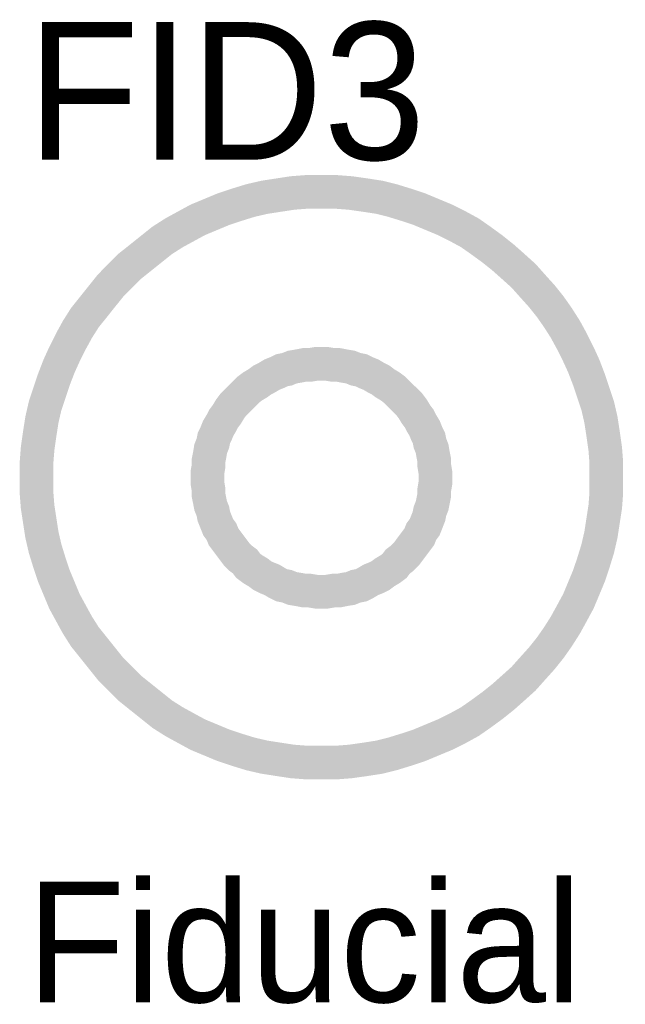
# Model space of a CAD drawing. Header units: inches. Extents: x 0 to 17, y 0 to 11.
# Tile 5 of 39: x 1.795 to 2.007, y 7.815 to 8.16. Entities that reach past the tile are written whole.
import ezdxf

# ---------------------------------------------------------------- set-up
doc = ezdxf.new("R2010")
doc.units = ezdxf.units.IN
doc.header["$MEASUREMENT"] = 0
doc.layers.add('Sheet', color=255, linetype='Continuous')

msp = doc.modelspace()

# ---------------------------------------------------------------- linework, layer by layer
at = {"layer": 'Sheet'}
for points in [[(1.80048, 7.99973, 0.0118, 0.0118, 0), (1.80048, 8.005, 0.0118, 0.0118, 0), (1.80086, 8.0099, 0.0118, 0.0118, 0), (1.80161, 8.01518, 0.0118, 0.0118, 0), (1.80237, 8.02008, 0.0118, 0.0118, 0), (1.8035, 8.02498, 0.0118, 0.0118, 0), (1.80501, 8.0295, 0.0118, 0.0118, 0), (1.80651, 8.03403, 0.0118, 0.0118, 0), (1.8084, 8.03893, 0.0118, 0.0118, 0), (1.81028, 8.04307, 0.0118, 0.0118, 0), (1.81254, 8.04759, 0.0118, 0.0118, 0), (1.81481, 8.05174, 0.0118, 0.0118, 0), (1.81744, 8.05589, 0.0118, 0.0118, 0), (1.82046, 8.05966, 0.0118, 0.0118, 0), (1.82347, 8.06343, 0.0118, 0.0118, 0), (1.82649, 8.06719, 0.0118, 0.0118, 0), (1.82988, 8.07059, 0.0118, 0.0118, 0), (1.83327, 8.07398, 0.0118, 0.0118, 0), (1.83704, 8.07699, 0.0118, 0.0118, 0), (1.84081, 8.08001, 0.0118, 0.0118, 0), (1.84458, 8.08302, 0.0118, 0.0118, 0), (1.84873, 8.08566, 0.0118, 0.0118, 0), (1.85287, 8.08792, 0.0118, 0.0118, 0), (1.85702, 8.09019, 0.0118, 0.0118, 0), (1.86154, 8.09207, 0.0118, 0.0118, 0), (1.86607, 8.09396, 0.0118, 0.0118, 0), (1.87059, 8.09546, 0.0118, 0.0118, 0), (1.87549, 8.09697, 0.0118, 0.0118, 0), (1.88039, 8.0981, 0.0118, 0.0118, 0), (1.88529, 8.09886, 0.0118, 0.0118, 0), (1.89019, 8.09961, 0.0118, 0.0118, 0), (1.89509, 8.09999, 0.0118, 0.0118, 0), (1.90036, 8.09999, 0.0118, 0.0118, 0)], [(1.90036, 8.09999, 0.0118, 0.0118, 0), (1.90036, 8.09999, 0.0118, 0.0118, 0)], [(1.90036, 8.09999, 0.0118, 0.0118, 0), (1.90564, 8.09999, 0.0118, 0.0118, 0), (1.91054, 8.09961, 0.0118, 0.0118, 0), (1.91582, 8.09886, 0.0118, 0.0118, 0), (1.92072, 8.0981, 0.0118, 0.0118, 0), (1.92524, 8.09697, 0.0118, 0.0118, 0), (1.93014, 8.09546, 0.0118, 0.0118, 0), (1.93466, 8.09396, 0.0118, 0.0118, 0), (1.93918, 8.09207, 0.0118, 0.0118, 0), (1.94371, 8.09019, 0.0118, 0.0118, 0), (1.94823, 8.08792, 0.0118, 0.0118, 0), (1.95238, 8.08566, 0.0118, 0.0118, 0), (1.95615, 8.08302, 0.0118, 0.0118, 0), (1.96029, 8.08001, 0.0118, 0.0118, 0), (1.96406, 8.07699, 0.0118, 0.0118, 0), (1.96745, 8.07398, 0.0118, 0.0118, 0), (1.97122, 8.07059, 0.0118, 0.0118, 0), (1.97424, 8.06719, 0.0118, 0.0118, 0), (1.97763, 8.06343, 0.0118, 0.0118, 0), (1.98064, 8.05966, 0.0118, 0.0118, 0), (1.98328, 8.05589, 0.0118, 0.0118, 0), (1.98592, 8.05174, 0.0118, 0.0118, 0), (1.98818, 8.04759, 0.0118, 0.0118, 0), (1.99044, 8.04307, 0.0118, 0.0118, 0), (1.99233, 8.03893, 0.0118, 0.0118, 0), (1.99421, 8.03403, 0.0118, 0.0118, 0), (1.99572, 8.0295, 0.0118, 0.0118, 0), (1.99723, 8.02498, 0.0118, 0.0118, 0), (1.99836, 8.02008, 0.0118, 0.0118, 0), (1.99911, 8.01518, 0.0118, 0.0118, 0), (1.99987, 8.0099, 0.0118, 0.0118, 0), (2.00024, 8.005, 0.0118, 0.0118, 0), (2.00024, 7.99973, 0.0118, 0.0118, 0)], [(1.80048, 7.99973, 0.0039, 0.0039, 0), (1.80048, 8.005, 0.0039, 0.0039, 0), (1.80086, 8.0099, 0.0039, 0.0039, 0), (1.80161, 8.01518, 0.0039, 0.0039, 0), (1.80237, 8.02008, 0.0039, 0.0039, 0), (1.8035, 8.02498, 0.0039, 0.0039, 0), (1.80501, 8.0295, 0.0039, 0.0039, 0), (1.80651, 8.03403, 0.0039, 0.0039, 0), (1.8084, 8.03893, 0.0039, 0.0039, 0), (1.81028, 8.04307, 0.0039, 0.0039, 0), (1.81254, 8.04759, 0.0039, 0.0039, 0), (1.81481, 8.05174, 0.0039, 0.0039, 0), (1.81744, 8.05589, 0.0039, 0.0039, 0), (1.82046, 8.05966, 0.0039, 0.0039, 0), (1.82347, 8.06343, 0.0039, 0.0039, 0), (1.82649, 8.06719, 0.0039, 0.0039, 0), (1.82988, 8.07059, 0.0039, 0.0039, 0), (1.83327, 8.07398, 0.0039, 0.0039, 0), (1.83704, 8.07699, 0.0039, 0.0039, 0), (1.84081, 8.08001, 0.0039, 0.0039, 0), (1.84458, 8.08302, 0.0039, 0.0039, 0), (1.84873, 8.08566, 0.0039, 0.0039, 0), (1.85287, 8.08792, 0.0039, 0.0039, 0), (1.85702, 8.09019, 0.0039, 0.0039, 0), (1.86154, 8.09207, 0.0039, 0.0039, 0), (1.86607, 8.09396, 0.0039, 0.0039, 0), (1.87059, 8.09546, 0.0039, 0.0039, 0), (1.87549, 8.09697, 0.0039, 0.0039, 0), (1.88039, 8.0981, 0.0039, 0.0039, 0), (1.88529, 8.09886, 0.0039, 0.0039, 0), (1.89019, 8.09961, 0.0039, 0.0039, 0), (1.89509, 8.09999, 0.0039, 0.0039, 0), (1.90036, 8.09999, 0.0039, 0.0039, 0)], [(1.90036, 8.09999, 0.0039, 0.0039, 0), (1.90036, 8.09999, 0.0039, 0.0039, 0)], [(1.90036, 8.09999, 0.0039, 0.0039, 0), (1.90564, 8.09999, 0.0039, 0.0039, 0), (1.91054, 8.09961, 0.0039, 0.0039, 0), (1.91582, 8.09886, 0.0039, 0.0039, 0), (1.92072, 8.0981, 0.0039, 0.0039, 0), (1.92524, 8.09697, 0.0039, 0.0039, 0), (1.93014, 8.09546, 0.0039, 0.0039, 0), (1.93466, 8.09396, 0.0039, 0.0039, 0), (1.93918, 8.09207, 0.0039, 0.0039, 0), (1.94371, 8.09019, 0.0039, 0.0039, 0), (1.94823, 8.08792, 0.0039, 0.0039, 0), (1.95238, 8.08566, 0.0039, 0.0039, 0), (1.95615, 8.08302, 0.0039, 0.0039, 0), (1.96029, 8.08001, 0.0039, 0.0039, 0), (1.96406, 8.07699, 0.0039, 0.0039, 0), (1.96745, 8.07398, 0.0039, 0.0039, 0), (1.97122, 8.07059, 0.0039, 0.0039, 0), (1.97424, 8.06719, 0.0039, 0.0039, 0), (1.97763, 8.06343, 0.0039, 0.0039, 0), (1.98064, 8.05966, 0.0039, 0.0039, 0), (1.98328, 8.05589, 0.0039, 0.0039, 0), (1.98592, 8.05174, 0.0039, 0.0039, 0), (1.98818, 8.04759, 0.0039, 0.0039, 0), (1.99044, 8.04307, 0.0039, 0.0039, 0), (1.99233, 8.03893, 0.0039, 0.0039, 0), (1.99421, 8.03403, 0.0039, 0.0039, 0), (1.99572, 8.0295, 0.0039, 0.0039, 0), (1.99723, 8.02498, 0.0039, 0.0039, 0), (1.99836, 8.02008, 0.0039, 0.0039, 0), (1.99911, 8.01518, 0.0039, 0.0039, 0), (1.99987, 8.0099, 0.0039, 0.0039, 0), (2.00024, 8.005, 0.0039, 0.0039, 0), (2.00024, 7.99973, 0.0039, 0.0039, 0)], [(1.86041, 7.99973, 0.0118, 0.0118, 0), (1.86041, 8.00161, 0.0118, 0.0118, 0), (1.86079, 8.00387, 0.0118, 0.0118, 0), (1.86079, 8.00576, 0.0118, 0.0118, 0), (1.86117, 8.00764, 0.0118, 0.0118, 0), (1.86154, 8.0099, 0.0118, 0.0118, 0), (1.8623, 8.01179, 0.0118, 0.0118, 0), (1.86267, 8.01367, 0.0118, 0.0118, 0), (1.86343, 8.01518, 0.0118, 0.0118, 0), (1.86418, 8.01706, 0.0118, 0.0118, 0), (1.86531, 8.01895, 0.0118, 0.0118, 0), (1.86607, 8.02046, 0.0118, 0.0118, 0), (1.8672, 8.02196, 0.0118, 0.0118, 0), (1.86833, 8.02385, 0.0118, 0.0118, 0), (1.86946, 8.02536, 0.0118, 0.0118, 0), (1.87059, 8.02649, 0.0118, 0.0118, 0), (1.8721, 8.02799, 0.0118, 0.0118, 0), (1.8736, 8.0295, 0.0118, 0.0118, 0), (1.87473, 8.03063, 0.0118, 0.0118, 0), (1.87624, 8.03176, 0.0118, 0.0118, 0), (1.87813, 8.03289, 0.0118, 0.0118, 0), (1.87963, 8.03403, 0.0118, 0.0118, 0), (1.88114, 8.03478, 0.0118, 0.0118, 0), (1.88303, 8.03591, 0.0118, 0.0118, 0), (1.88491, 8.03666, 0.0118, 0.0118, 0), (1.88642, 8.03742, 0.0118, 0.0118, 0), (1.8883, 8.03779, 0.0118, 0.0118, 0), (1.89019, 8.03855, 0.0118, 0.0118, 0), (1.89245, 8.03893, 0.0118, 0.0118, 0), (1.89433, 8.0393, 0.0118, 0.0118, 0), (1.89622, 8.0393, 0.0118, 0.0118, 0), (1.89848, 8.03968, 0.0118, 0.0118, 0), (1.90036, 8.03968, 0.0118, 0.0118, 0)], [(1.90036, 8.03968, 0.0118, 0.0118, 0), (1.90036, 8.03968, 0.0118, 0.0118, 0)], [(1.90036, 8.03968, 0.0118, 0.0118, 0), (1.90225, 8.03968, 0.0118, 0.0118, 0), (1.90451, 8.0393, 0.0118, 0.0118, 0), (1.90639, 8.0393, 0.0118, 0.0118, 0), (1.90828, 8.03893, 0.0118, 0.0118, 0), (1.91054, 8.03855, 0.0118, 0.0118, 0), (1.91242, 8.03779, 0.0118, 0.0118, 0), (1.91431, 8.03742, 0.0118, 0.0118, 0), (1.91582, 8.03666, 0.0118, 0.0118, 0), (1.9177, 8.03591, 0.0118, 0.0118, 0), (1.91959, 8.03478, 0.0118, 0.0118, 0), (1.92109, 8.03403, 0.0118, 0.0118, 0), (1.9226, 8.03289, 0.0118, 0.0118, 0), (1.92449, 8.03176, 0.0118, 0.0118, 0), (1.92599, 8.03063, 0.0118, 0.0118, 0), (1.92712, 8.0295, 0.0118, 0.0118, 0), (1.92863, 8.02799, 0.0118, 0.0118, 0), (1.93014, 8.02649, 0.0118, 0.0118, 0), (1.93127, 8.02536, 0.0118, 0.0118, 0), (1.9324, 8.02385, 0.0118, 0.0118, 0), (1.93353, 8.02196, 0.0118, 0.0118, 0), (1.93466, 8.02046, 0.0118, 0.0118, 0), (1.93542, 8.01895, 0.0118, 0.0118, 0), (1.93655, 8.01706, 0.0118, 0.0118, 0), (1.9373, 8.01518, 0.0118, 0.0118, 0), (1.93805, 8.01367, 0.0118, 0.0118, 0), (1.93843, 8.01179, 0.0118, 0.0118, 0), (1.93918, 8.0099, 0.0118, 0.0118, 0), (1.93956, 8.00764, 0.0118, 0.0118, 0), (1.93994, 8.00576, 0.0118, 0.0118, 0), (1.93994, 8.00387, 0.0118, 0.0118, 0), (1.94032, 8.00161, 0.0118, 0.0118, 0), (1.94032, 7.99973, 0.0118, 0.0118, 0)], [(1.86041, 7.99973, 0.0039, 0.0039, 0), (1.86041, 8.00161, 0.0039, 0.0039, 0), (1.86079, 8.00387, 0.0039, 0.0039, 0), (1.86079, 8.00576, 0.0039, 0.0039, 0), (1.86117, 8.00764, 0.0039, 0.0039, 0), (1.86154, 8.0099, 0.0039, 0.0039, 0), (1.8623, 8.01179, 0.0039, 0.0039, 0), (1.86267, 8.01367, 0.0039, 0.0039, 0), (1.86343, 8.01518, 0.0039, 0.0039, 0), (1.86418, 8.01706, 0.0039, 0.0039, 0), (1.86531, 8.01895, 0.0039, 0.0039, 0), (1.86607, 8.02046, 0.0039, 0.0039, 0), (1.8672, 8.02196, 0.0039, 0.0039, 0), (1.86833, 8.02385, 0.0039, 0.0039, 0), (1.86946, 8.02536, 0.0039, 0.0039, 0), (1.87059, 8.02649, 0.0039, 0.0039, 0), (1.8721, 8.02799, 0.0039, 0.0039, 0), (1.8736, 8.0295, 0.0039, 0.0039, 0), (1.87473, 8.03063, 0.0039, 0.0039, 0), (1.87624, 8.03176, 0.0039, 0.0039, 0), (1.87813, 8.03289, 0.0039, 0.0039, 0), (1.87963, 8.03403, 0.0039, 0.0039, 0), (1.88114, 8.03478, 0.0039, 0.0039, 0), (1.88303, 8.03591, 0.0039, 0.0039, 0), (1.88491, 8.03666, 0.0039, 0.0039, 0), (1.88642, 8.03742, 0.0039, 0.0039, 0), (1.8883, 8.03779, 0.0039, 0.0039, 0), (1.89019, 8.03855, 0.0039, 0.0039, 0), (1.89245, 8.03893, 0.0039, 0.0039, 0), (1.89433, 8.0393, 0.0039, 0.0039, 0), (1.89622, 8.0393, 0.0039, 0.0039, 0), (1.89848, 8.03968, 0.0039, 0.0039, 0), (1.90036, 8.03968, 0.0039, 0.0039, 0)], [(1.90036, 8.03968, 0.0039, 0.0039, 0), (1.90036, 8.03968, 0.0039, 0.0039, 0)], [(1.90036, 8.03968, 0.0039, 0.0039, 0), (1.90225, 8.03968, 0.0039, 0.0039, 0), (1.90451, 8.0393, 0.0039, 0.0039, 0), (1.90639, 8.0393, 0.0039, 0.0039, 0), (1.90828, 8.03893, 0.0039, 0.0039, 0), (1.91054, 8.03855, 0.0039, 0.0039, 0), (1.91242, 8.03779, 0.0039, 0.0039, 0), (1.91431, 8.03742, 0.0039, 0.0039, 0), (1.91582, 8.03666, 0.0039, 0.0039, 0), (1.9177, 8.03591, 0.0039, 0.0039, 0), (1.91959, 8.03478, 0.0039, 0.0039, 0), (1.92109, 8.03403, 0.0039, 0.0039, 0), (1.9226, 8.03289, 0.0039, 0.0039, 0), (1.92449, 8.03176, 0.0039, 0.0039, 0), (1.92599, 8.03063, 0.0039, 0.0039, 0), (1.92712, 8.0295, 0.0039, 0.0039, 0), (1.92863, 8.02799, 0.0039, 0.0039, 0), (1.93014, 8.02649, 0.0039, 0.0039, 0), (1.93127, 8.02536, 0.0039, 0.0039, 0), (1.9324, 8.02385, 0.0039, 0.0039, 0), (1.93353, 8.02196, 0.0039, 0.0039, 0), (1.93466, 8.02046, 0.0039, 0.0039, 0), (1.93542, 8.01895, 0.0039, 0.0039, 0), (1.93655, 8.01706, 0.0039, 0.0039, 0), (1.9373, 8.01518, 0.0039, 0.0039, 0), (1.93805, 8.01367, 0.0039, 0.0039, 0), (1.93843, 8.01179, 0.0039, 0.0039, 0), (1.93918, 8.0099, 0.0039, 0.0039, 0), (1.93956, 8.00764, 0.0039, 0.0039, 0), (1.93994, 8.00576, 0.0039, 0.0039, 0), (1.93994, 8.00387, 0.0039, 0.0039, 0), (1.94032, 8.00161, 0.0039, 0.0039, 0), (1.94032, 7.99973, 0.0039, 0.0039, 0)], [(1.90036, 7.89984, 0.0118, 0.0118, 0), (1.89509, 7.89984, 0.0118, 0.0118, 0), (1.89019, 7.90022, 0.0118, 0.0118, 0), (1.88529, 7.90097, 0.0118, 0.0118, 0), (1.88039, 7.90173, 0.0118, 0.0118, 0), (1.87549, 7.90286, 0.0118, 0.0118, 0), (1.87059, 7.90437, 0.0118, 0.0118, 0), (1.86607, 7.90587, 0.0118, 0.0118, 0), (1.86154, 7.90776, 0.0118, 0.0118, 0), (1.85702, 7.90964, 0.0118, 0.0118, 0), (1.85287, 7.9119, 0.0118, 0.0118, 0), (1.84873, 7.91417, 0.0118, 0.0118, 0), (1.84458, 7.9168, 0.0118, 0.0118, 0), (1.84081, 7.91982, 0.0118, 0.0118, 0), (1.83704, 7.92283, 0.0118, 0.0118, 0), (1.83327, 7.92585, 0.0118, 0.0118, 0), (1.82988, 7.92924, 0.0118, 0.0118, 0), (1.82649, 7.93263, 0.0118, 0.0118, 0), (1.82347, 7.9364, 0.0118, 0.0118, 0), (1.82046, 7.94017, 0.0118, 0.0118, 0), (1.81744, 7.94394, 0.0118, 0.0118, 0), (1.81481, 7.94809, 0.0118, 0.0118, 0), (1.81254, 7.95223, 0.0118, 0.0118, 0), (1.81028, 7.95638, 0.0118, 0.0118, 0), (1.8084, 7.9609, 0.0118, 0.0118, 0), (1.80651, 7.96543, 0.0118, 0.0118, 0), (1.80501, 7.96995, 0.0118, 0.0118, 0), (1.8035, 7.97485, 0.0118, 0.0118, 0), (1.80237, 7.97975, 0.0118, 0.0118, 0), (1.80161, 7.98465, 0.0118, 0.0118, 0), (1.80086, 7.98955, 0.0118, 0.0118, 0), (1.80048, 7.99445, 0.0118, 0.0118, 0), (1.80048, 7.99973, 0.0118, 0.0118, 0)], [(1.80048, 7.99973, 0.0118, 0.0118, 0), (1.80048, 7.99973, 0.0118, 0.0118, 0)], [(1.90036, 7.95977, 0.0118, 0.0118, 0), (1.89848, 7.95977, 0.0118, 0.0118, 0), (1.89622, 7.96015, 0.0118, 0.0118, 0), (1.89433, 7.96015, 0.0118, 0.0118, 0), (1.89245, 7.96053, 0.0118, 0.0118, 0), (1.89019, 7.9609, 0.0118, 0.0118, 0), (1.8883, 7.96166, 0.0118, 0.0118, 0), (1.88642, 7.96203, 0.0118, 0.0118, 0), (1.88491, 7.96279, 0.0118, 0.0118, 0), (1.88303, 7.96392, 0.0118, 0.0118, 0), (1.88114, 7.96467, 0.0118, 0.0118, 0), (1.87963, 7.96543, 0.0118, 0.0118, 0), (1.87813, 7.96656, 0.0118, 0.0118, 0), (1.87624, 7.96769, 0.0118, 0.0118, 0), (1.87473, 7.96882, 0.0118, 0.0118, 0), (1.8736, 7.97033, 0.0118, 0.0118, 0), (1.8721, 7.97146, 0.0118, 0.0118, 0), (1.87059, 7.97296, 0.0118, 0.0118, 0), (1.86946, 7.97447, 0.0118, 0.0118, 0), (1.86833, 7.97598, 0.0118, 0.0118, 0), (1.8672, 7.97749, 0.0118, 0.0118, 0), (1.86607, 7.979, 0.0118, 0.0118, 0), (1.86531, 7.98088, 0.0118, 0.0118, 0), (1.86418, 7.98239, 0.0118, 0.0118, 0), (1.86343, 7.98427, 0.0118, 0.0118, 0), (1.86267, 7.98616, 0.0118, 0.0118, 0), (1.8623, 7.98804, 0.0118, 0.0118, 0), (1.86154, 7.98993, 0.0118, 0.0118, 0), (1.86117, 7.99181, 0.0118, 0.0118, 0), (1.86079, 7.9937, 0.0118, 0.0118, 0), (1.86079, 7.99558, 0.0118, 0.0118, 0), (1.86041, 7.99784, 0.0118, 0.0118, 0), (1.86041, 7.99973, 0.0118, 0.0118, 0)], [(1.86041, 7.99973, 0.0118, 0.0118, 0), (1.86041, 7.99973, 0.0118, 0.0118, 0)], [(2.00024, 7.99973, 0.0118, 0.0118, 0), (2.00024, 7.99445, 0.0118, 0.0118, 0), (1.99987, 7.98955, 0.0118, 0.0118, 0), (1.99911, 7.98465, 0.0118, 0.0118, 0), (1.99836, 7.97975, 0.0118, 0.0118, 0), (1.99723, 7.97485, 0.0118, 0.0118, 0), (1.99572, 7.96995, 0.0118, 0.0118, 0), (1.99421, 7.96543, 0.0118, 0.0118, 0), (1.99233, 7.9609, 0.0118, 0.0118, 0), (1.99044, 7.95638, 0.0118, 0.0118, 0), (1.98818, 7.95223, 0.0118, 0.0118, 0), (1.98592, 7.94809, 0.0118, 0.0118, 0), (1.98328, 7.94394, 0.0118, 0.0118, 0), (1.98064, 7.94017, 0.0118, 0.0118, 0), (1.97763, 7.9364, 0.0118, 0.0118, 0), (1.97424, 7.93263, 0.0118, 0.0118, 0), (1.97122, 7.92924, 0.0118, 0.0118, 0), (1.96745, 7.92585, 0.0118, 0.0118, 0), (1.96406, 7.92283, 0.0118, 0.0118, 0), (1.96029, 7.91982, 0.0118, 0.0118, 0), (1.95615, 7.9168, 0.0118, 0.0118, 0), (1.95238, 7.91417, 0.0118, 0.0118, 0), (1.94823, 7.9119, 0.0118, 0.0118, 0), (1.94371, 7.90964, 0.0118, 0.0118, 0), (1.93918, 7.90776, 0.0118, 0.0118, 0), (1.93466, 7.90587, 0.0118, 0.0118, 0), (1.93014, 7.90437, 0.0118, 0.0118, 0), (1.92524, 7.90286, 0.0118, 0.0118, 0), (1.92072, 7.90173, 0.0118, 0.0118, 0), (1.91582, 7.90097, 0.0118, 0.0118, 0), (1.91054, 7.90022, 0.0118, 0.0118, 0), (1.90564, 7.89984, 0.0118, 0.0118, 0), (1.90036, 7.89984, 0.0118, 0.0118, 0)], [(1.94032, 7.99973, 0.0118, 0.0118, 0), (1.94032, 7.99784, 0.0118, 0.0118, 0), (1.93994, 7.99558, 0.0118, 0.0118, 0), (1.93994, 7.9937, 0.0118, 0.0118, 0), (1.93956, 7.99181, 0.0118, 0.0118, 0), (1.93918, 7.98993, 0.0118, 0.0118, 0), (1.93843, 7.98804, 0.0118, 0.0118, 0), (1.93805, 7.98616, 0.0118, 0.0118, 0), (1.9373, 7.98427, 0.0118, 0.0118, 0), (1.93655, 7.98239, 0.0118, 0.0118, 0), (1.93542, 7.98088, 0.0118, 0.0118, 0), (1.93466, 7.979, 0.0118, 0.0118, 0), (1.93353, 7.97749, 0.0118, 0.0118, 0), (1.9324, 7.97598, 0.0118, 0.0118, 0), (1.93127, 7.97447, 0.0118, 0.0118, 0), (1.93014, 7.97296, 0.0118, 0.0118, 0), (1.92863, 7.97146, 0.0118, 0.0118, 0), (1.92712, 7.97033, 0.0118, 0.0118, 0), (1.92599, 7.96882, 0.0118, 0.0118, 0), (1.92449, 7.96769, 0.0118, 0.0118, 0), (1.9226, 7.96656, 0.0118, 0.0118, 0), (1.92109, 7.96543, 0.0118, 0.0118, 0), (1.91959, 7.96467, 0.0118, 0.0118, 0), (1.9177, 7.96392, 0.0118, 0.0118, 0), (1.91582, 7.96279, 0.0118, 0.0118, 0), (1.91431, 7.96203, 0.0118, 0.0118, 0), (1.91242, 7.96166, 0.0118, 0.0118, 0), (1.91054, 7.9609, 0.0118, 0.0118, 0), (1.90828, 7.96053, 0.0118, 0.0118, 0), (1.90639, 7.96015, 0.0118, 0.0118, 0), (1.90451, 7.96015, 0.0118, 0.0118, 0), (1.90225, 7.95977, 0.0118, 0.0118, 0), (1.90036, 7.95977, 0.0118, 0.0118, 0)], [(1.94032, 7.99973, 0.0118, 0.0118, 0), (1.94032, 7.99973, 0.0118, 0.0118, 0), (1.94032, 7.99973, 0.0118, 0.0118, 0), (1.94032, 7.99973, 0.0118, 0.0118, 0), (1.94032, 7.99973, 0.0118, 0.0118, 0), (1.94032, 7.99973, 0.0118, 0.0118, 0), (1.94032, 7.99973, 0.0118, 0.0118, 0), (1.94032, 7.99973, 0.0118, 0.0118, 0), (1.94032, 7.99973, 0.0118, 0.0118, 0), (1.94032, 7.99973, 0.0118, 0.0118, 0), (1.94032, 7.99973, 0.0118, 0.0118, 0), (1.94032, 7.99973, 0.0118, 0.0118, 0), (1.94032, 7.99973, 0.0118, 0.0118, 0), (1.94032, 7.99973, 0.0118, 0.0118, 0), (1.94032, 7.99973, 0.0118, 0.0118, 0), (1.94032, 7.99973, 0.0118, 0.0118, 0), (1.94032, 7.99973, 0.0118, 0.0118, 0), (1.94032, 7.99973, 0.0118, 0.0118, 0), (1.94032, 7.99973, 0.0118, 0.0118, 0), (1.94032, 7.99973, 0.0118, 0.0118, 0), (1.94032, 7.99973, 0.0118, 0.0118, 0), (1.94032, 7.99973, 0.0118, 0.0118, 0), (1.94032, 7.99973, 0.0118, 0.0118, 0), (1.94032, 7.99973, 0.0118, 0.0118, 0), (1.94032, 7.99973, 0.0118, 0.0118, 0), (1.94032, 7.99973, 0.0118, 0.0118, 0), (1.94032, 7.99973, 0.0118, 0.0118, 0), (1.94032, 7.99973, 0.0118, 0.0118, 0), (1.94032, 7.99973, 0.0118, 0.0118, 0), (1.94032, 7.99973, 0.0118, 0.0118, 0), (1.94032, 7.99973, 0.0118, 0.0118, 0), (1.94032, 7.99973, 0.0118, 0.0118, 0), (1.94032, 7.99973, 0.0118, 0.0118, 0)], [(1.94032, 7.99973, 0.0118, 0.0118, 0), (1.94032, 7.99973, 0.0118, 0.0118, 0)], [(2.00024, 7.99973, 0.0118, 0.0118, 0), (2.00024, 7.99973, 0.0118, 0.0118, 0), (2.00024, 7.99973, 0.0118, 0.0118, 0), (2.00024, 7.99973, 0.0118, 0.0118, 0), (2.00024, 7.99973, 0.0118, 0.0118, 0), (2.00024, 7.99973, 0.0118, 0.0118, 0), (2.00024, 7.99973, 0.0118, 0.0118, 0), (2.00024, 7.99973, 0.0118, 0.0118, 0), (2.00024, 7.99973, 0.0118, 0.0118, 0), (2.00024, 7.99973, 0.0118, 0.0118, 0), (2.00024, 7.99973, 0.0118, 0.0118, 0), (2.00024, 7.99973, 0.0118, 0.0118, 0), (2.00024, 7.99973, 0.0118, 0.0118, 0), (2.00024, 7.99973, 0.0118, 0.0118, 0), (2.00024, 7.99973, 0.0118, 0.0118, 0), (2.00024, 7.99973, 0.0118, 0.0118, 0), (2.00024, 7.99973, 0.0118, 0.0118, 0), (2.00024, 7.99973, 0.0118, 0.0118, 0), (2.00024, 7.99973, 0.0118, 0.0118, 0), (2.00024, 7.99973, 0.0118, 0.0118, 0), (2.00024, 7.99973, 0.0118, 0.0118, 0), (2.00024, 7.99973, 0.0118, 0.0118, 0), (2.00024, 7.99973, 0.0118, 0.0118, 0), (2.00024, 7.99973, 0.0118, 0.0118, 0), (2.00024, 7.99973, 0.0118, 0.0118, 0), (2.00024, 7.99973, 0.0118, 0.0118, 0), (2.00024, 7.99973, 0.0118, 0.0118, 0), (2.00024, 7.99973, 0.0118, 0.0118, 0), (2.00024, 7.99973, 0.0118, 0.0118, 0), (2.00024, 7.99973, 0.0118, 0.0118, 0), (2.00024, 7.99973, 0.0118, 0.0118, 0), (2.00024, 7.99973, 0.0118, 0.0118, 0), (2.00024, 7.99973, 0.0118, 0.0118, 0)], [(2.00024, 7.99973, 0.0118, 0.0118, 0), (2.00024, 7.99973, 0.0118, 0.0118, 0)], [(1.90036, 7.89984, 0.0039, 0.0039, 0), (1.89509, 7.89984, 0.0039, 0.0039, 0), (1.89019, 7.90022, 0.0039, 0.0039, 0), (1.88529, 7.90097, 0.0039, 0.0039, 0), (1.88039, 7.90173, 0.0039, 0.0039, 0), (1.87549, 7.90286, 0.0039, 0.0039, 0), (1.87059, 7.90437, 0.0039, 0.0039, 0), (1.86607, 7.90587, 0.0039, 0.0039, 0), (1.86154, 7.90776, 0.0039, 0.0039, 0), (1.85702, 7.90964, 0.0039, 0.0039, 0), (1.85287, 7.9119, 0.0039, 0.0039, 0), (1.84873, 7.91417, 0.0039, 0.0039, 0), (1.84458, 7.9168, 0.0039, 0.0039, 0), (1.84081, 7.91982, 0.0039, 0.0039, 0), (1.83704, 7.92283, 0.0039, 0.0039, 0), (1.83327, 7.92585, 0.0039, 0.0039, 0), (1.82988, 7.92924, 0.0039, 0.0039, 0), (1.82649, 7.93263, 0.0039, 0.0039, 0), (1.82347, 7.9364, 0.0039, 0.0039, 0), (1.82046, 7.94017, 0.0039, 0.0039, 0), (1.81744, 7.94394, 0.0039, 0.0039, 0), (1.81481, 7.94809, 0.0039, 0.0039, 0), (1.81254, 7.95223, 0.0039, 0.0039, 0), (1.81028, 7.95638, 0.0039, 0.0039, 0), (1.8084, 7.9609, 0.0039, 0.0039, 0), (1.80651, 7.96543, 0.0039, 0.0039, 0), (1.80501, 7.96995, 0.0039, 0.0039, 0), (1.8035, 7.97485, 0.0039, 0.0039, 0), (1.80237, 7.97975, 0.0039, 0.0039, 0), (1.80161, 7.98465, 0.0039, 0.0039, 0), (1.80086, 7.98955, 0.0039, 0.0039, 0), (1.80048, 7.99445, 0.0039, 0.0039, 0), (1.80048, 7.99973, 0.0039, 0.0039, 0)], [(1.80048, 7.99973, 0.0039, 0.0039, 0), (1.80048, 7.99973, 0.0039, 0.0039, 0)], [(1.90036, 7.95977, 0.0039, 0.0039, 0), (1.89848, 7.95977, 0.0039, 0.0039, 0), (1.89622, 7.96015, 0.0039, 0.0039, 0), (1.89433, 7.96015, 0.0039, 0.0039, 0), (1.89245, 7.96053, 0.0039, 0.0039, 0), (1.89019, 7.9609, 0.0039, 0.0039, 0), (1.8883, 7.96166, 0.0039, 0.0039, 0), (1.88642, 7.96203, 0.0039, 0.0039, 0), (1.88491, 7.96279, 0.0039, 0.0039, 0), (1.88303, 7.96392, 0.0039, 0.0039, 0), (1.88114, 7.96467, 0.0039, 0.0039, 0), (1.87963, 7.96543, 0.0039, 0.0039, 0), (1.87813, 7.96656, 0.0039, 0.0039, 0), (1.87624, 7.96769, 0.0039, 0.0039, 0), (1.87473, 7.96882, 0.0039, 0.0039, 0), (1.8736, 7.97033, 0.0039, 0.0039, 0), (1.8721, 7.97146, 0.0039, 0.0039, 0), (1.87059, 7.97296, 0.0039, 0.0039, 0), (1.86946, 7.97447, 0.0039, 0.0039, 0), (1.86833, 7.97598, 0.0039, 0.0039, 0), (1.8672, 7.97749, 0.0039, 0.0039, 0), (1.86607, 7.979, 0.0039, 0.0039, 0), (1.86531, 7.98088, 0.0039, 0.0039, 0), (1.86418, 7.98239, 0.0039, 0.0039, 0), (1.86343, 7.98427, 0.0039, 0.0039, 0), (1.86267, 7.98616, 0.0039, 0.0039, 0), (1.8623, 7.98804, 0.0039, 0.0039, 0), (1.86154, 7.98993, 0.0039, 0.0039, 0), (1.86117, 7.99181, 0.0039, 0.0039, 0), (1.86079, 7.9937, 0.0039, 0.0039, 0), (1.86079, 7.99558, 0.0039, 0.0039, 0), (1.86041, 7.99784, 0.0039, 0.0039, 0), (1.86041, 7.99973, 0.0039, 0.0039, 0)], [(1.86041, 7.99973, 0.0039, 0.0039, 0), (1.86041, 7.99973, 0.0039, 0.0039, 0)], [(2.00024, 7.99973, 0.0039, 0.0039, 0), (2.00024, 7.99445, 0.0039, 0.0039, 0), (1.99987, 7.98955, 0.0039, 0.0039, 0), (1.99911, 7.98465, 0.0039, 0.0039, 0), (1.99836, 7.97975, 0.0039, 0.0039, 0), (1.99723, 7.97485, 0.0039, 0.0039, 0), (1.99572, 7.96995, 0.0039, 0.0039, 0), (1.99421, 7.96543, 0.0039, 0.0039, 0), (1.99233, 7.9609, 0.0039, 0.0039, 0), (1.99044, 7.95638, 0.0039, 0.0039, 0), (1.98818, 7.95223, 0.0039, 0.0039, 0), (1.98592, 7.94809, 0.0039, 0.0039, 0), (1.98328, 7.94394, 0.0039, 0.0039, 0), (1.98064, 7.94017, 0.0039, 0.0039, 0), (1.97763, 7.9364, 0.0039, 0.0039, 0), (1.97424, 7.93263, 0.0039, 0.0039, 0), (1.97122, 7.92924, 0.0039, 0.0039, 0), (1.96745, 7.92585, 0.0039, 0.0039, 0), (1.96406, 7.92283, 0.0039, 0.0039, 0), (1.96029, 7.91982, 0.0039, 0.0039, 0), (1.95615, 7.9168, 0.0039, 0.0039, 0), (1.95238, 7.91417, 0.0039, 0.0039, 0), (1.94823, 7.9119, 0.0039, 0.0039, 0), (1.94371, 7.90964, 0.0039, 0.0039, 0), (1.93918, 7.90776, 0.0039, 0.0039, 0), (1.93466, 7.90587, 0.0039, 0.0039, 0), (1.93014, 7.90437, 0.0039, 0.0039, 0), (1.92524, 7.90286, 0.0039, 0.0039, 0), (1.92072, 7.90173, 0.0039, 0.0039, 0), (1.91582, 7.90097, 0.0039, 0.0039, 0), (1.91054, 7.90022, 0.0039, 0.0039, 0), (1.90564, 7.89984, 0.0039, 0.0039, 0), (1.90036, 7.89984, 0.0039, 0.0039, 0)], [(1.94032, 7.99973, 0.0039, 0.0039, 0), (1.94032, 7.99784, 0.0039, 0.0039, 0), (1.93994, 7.99558, 0.0039, 0.0039, 0), (1.93994, 7.9937, 0.0039, 0.0039, 0), (1.93956, 7.99181, 0.0039, 0.0039, 0), (1.93918, 7.98993, 0.0039, 0.0039, 0), (1.93843, 7.98804, 0.0039, 0.0039, 0), (1.93805, 7.98616, 0.0039, 0.0039, 0), (1.9373, 7.98427, 0.0039, 0.0039, 0), (1.93655, 7.98239, 0.0039, 0.0039, 0), (1.93542, 7.98088, 0.0039, 0.0039, 0), (1.93466, 7.979, 0.0039, 0.0039, 0), (1.93353, 7.97749, 0.0039, 0.0039, 0), (1.9324, 7.97598, 0.0039, 0.0039, 0), (1.93127, 7.97447, 0.0039, 0.0039, 0), (1.93014, 7.97296, 0.0039, 0.0039, 0), (1.92863, 7.97146, 0.0039, 0.0039, 0), (1.92712, 7.97033, 0.0039, 0.0039, 0), (1.92599, 7.96882, 0.0039, 0.0039, 0), (1.92449, 7.96769, 0.0039, 0.0039, 0), (1.9226, 7.96656, 0.0039, 0.0039, 0), (1.92109, 7.96543, 0.0039, 0.0039, 0), (1.91959, 7.96467, 0.0039, 0.0039, 0), (1.9177, 7.96392, 0.0039, 0.0039, 0), (1.91582, 7.96279, 0.0039, 0.0039, 0), (1.91431, 7.96203, 0.0039, 0.0039, 0), (1.91242, 7.96166, 0.0039, 0.0039, 0), (1.91054, 7.9609, 0.0039, 0.0039, 0), (1.90828, 7.96053, 0.0039, 0.0039, 0), (1.90639, 7.96015, 0.0039, 0.0039, 0), (1.90451, 7.96015, 0.0039, 0.0039, 0), (1.90225, 7.95977, 0.0039, 0.0039, 0), (1.90036, 7.95977, 0.0039, 0.0039, 0)], [(1.94032, 7.99973, 0.0039, 0.0039, 0), (1.94032, 7.99973, 0.0039, 0.0039, 0), (1.94032, 7.99973, 0.0039, 0.0039, 0), (1.94032, 7.99973, 0.0039, 0.0039, 0), (1.94032, 7.99973, 0.0039, 0.0039, 0), (1.94032, 7.99973, 0.0039, 0.0039, 0), (1.94032, 7.99973, 0.0039, 0.0039, 0), (1.94032, 7.99973, 0.0039, 0.0039, 0), (1.94032, 7.99973, 0.0039, 0.0039, 0), (1.94032, 7.99973, 0.0039, 0.0039, 0), (1.94032, 7.99973, 0.0039, 0.0039, 0), (1.94032, 7.99973, 0.0039, 0.0039, 0), (1.94032, 7.99973, 0.0039, 0.0039, 0), (1.94032, 7.99973, 0.0039, 0.0039, 0), (1.94032, 7.99973, 0.0039, 0.0039, 0), (1.94032, 7.99973, 0.0039, 0.0039, 0), (1.94032, 7.99973, 0.0039, 0.0039, 0), (1.94032, 7.99973, 0.0039, 0.0039, 0), (1.94032, 7.99973, 0.0039, 0.0039, 0), (1.94032, 7.99973, 0.0039, 0.0039, 0), (1.94032, 7.99973, 0.0039, 0.0039, 0), (1.94032, 7.99973, 0.0039, 0.0039, 0), (1.94032, 7.99973, 0.0039, 0.0039, 0), (1.94032, 7.99973, 0.0039, 0.0039, 0), (1.94032, 7.99973, 0.0039, 0.0039, 0), (1.94032, 7.99973, 0.0039, 0.0039, 0), (1.94032, 7.99973, 0.0039, 0.0039, 0), (1.94032, 7.99973, 0.0039, 0.0039, 0), (1.94032, 7.99973, 0.0039, 0.0039, 0), (1.94032, 7.99973, 0.0039, 0.0039, 0), (1.94032, 7.99973, 0.0039, 0.0039, 0), (1.94032, 7.99973, 0.0039, 0.0039, 0), (1.94032, 7.99973, 0.0039, 0.0039, 0)], [(1.94032, 7.99973, 0.0039, 0.0039, 0), (1.94032, 7.99973, 0.0039, 0.0039, 0)], [(2.00024, 7.99973, 0.0039, 0.0039, 0), (2.00024, 7.99973, 0.0039, 0.0039, 0), (2.00024, 7.99973, 0.0039, 0.0039, 0), (2.00024, 7.99973, 0.0039, 0.0039, 0), (2.00024, 7.99973, 0.0039, 0.0039, 0), (2.00024, 7.99973, 0.0039, 0.0039, 0), (2.00024, 7.99973, 0.0039, 0.0039, 0), (2.00024, 7.99973, 0.0039, 0.0039, 0), (2.00024, 7.99973, 0.0039, 0.0039, 0), (2.00024, 7.99973, 0.0039, 0.0039, 0), (2.00024, 7.99973, 0.0039, 0.0039, 0), (2.00024, 7.99973, 0.0039, 0.0039, 0), (2.00024, 7.99973, 0.0039, 0.0039, 0), (2.00024, 7.99973, 0.0039, 0.0039, 0), (2.00024, 7.99973, 0.0039, 0.0039, 0), (2.00024, 7.99973, 0.0039, 0.0039, 0), (2.00024, 7.99973, 0.0039, 0.0039, 0), (2.00024, 7.99973, 0.0039, 0.0039, 0), (2.00024, 7.99973, 0.0039, 0.0039, 0), (2.00024, 7.99973, 0.0039, 0.0039, 0), (2.00024, 7.99973, 0.0039, 0.0039, 0), (2.00024, 7.99973, 0.0039, 0.0039, 0), (2.00024, 7.99973, 0.0039, 0.0039, 0), (2.00024, 7.99973, 0.0039, 0.0039, 0), (2.00024, 7.99973, 0.0039, 0.0039, 0), (2.00024, 7.99973, 0.0039, 0.0039, 0), (2.00024, 7.99973, 0.0039, 0.0039, 0), (2.00024, 7.99973, 0.0039, 0.0039, 0), (2.00024, 7.99973, 0.0039, 0.0039, 0), (2.00024, 7.99973, 0.0039, 0.0039, 0), (2.00024, 7.99973, 0.0039, 0.0039, 0), (2.00024, 7.99973, 0.0039, 0.0039, 0), (2.00024, 7.99973, 0.0039, 0.0039, 0)], [(2.00024, 7.99973, 0.0039, 0.0039, 0), (2.00024, 7.99973, 0.0039, 0.0039, 0)]]:
    msp.add_lwpolyline(points, format="xyseb", dxfattribs=at)

# ---------------------------------------------------------------- texts
for s, height, p in [('FID3', 0.048246, (1.79709, 8.11129)), ('Fiducial', 0.042215, (1.79709, 7.81579))]:
    msp.add_text(s, height=height, dxfattribs=at).set_placement(p)

doc.saveas('drawing.dxf')
